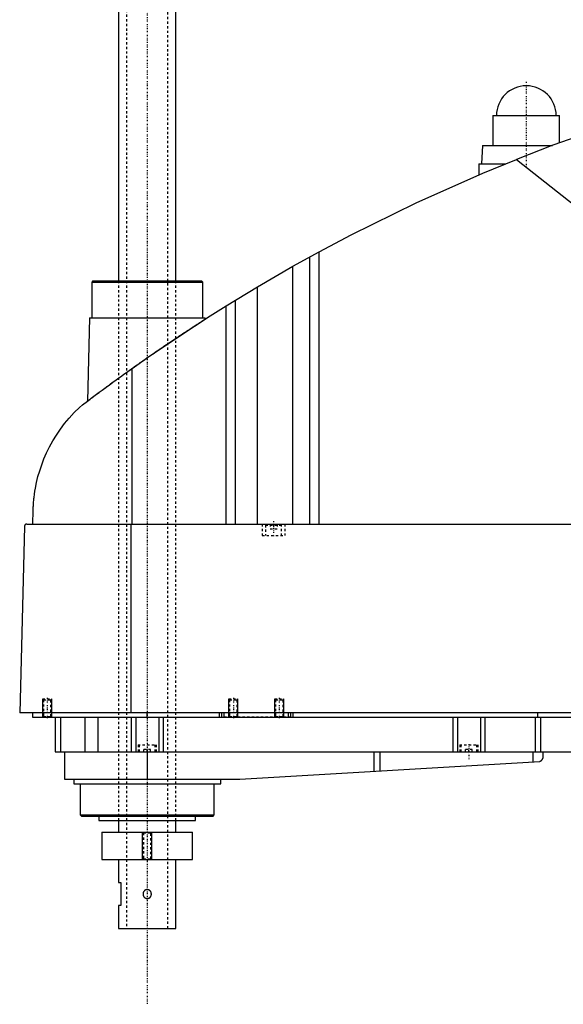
# Model space of a CAD drawing. Extents: x -1056 to 181, y -1 to 1086.
# Tile 1 of 4: x -1056 to -819, y 360 to 789. Entities that reach past the tile are written whole.
import ezdxf

# ---------------------------------------------------------------- set-up
doc = ezdxf.new("R2010")
doc.units = 0
doc.linetypes.add('CENTER', pattern=[1.5, 0.45, -0.5, 0.05, -0.5])
doc.linetypes.add('DASHED', pattern=[2, 1, -1])
for name, color, linetype in [('AM_0', 7, 'CONTINUOUS'), ('AM_10', 7, 'CONTINUOUS'), ('AM_3', 7, 'DASHED'), ('AM_7', 7, 'CENTER')]:
    doc.layers.add(name, color=color, linetype=linetype)

msp = doc.modelspace()

# ---------------------------------------------------------------- linework, layer by layer
at = {"layer": 'AM_0', "color": 7, "linetype": 'CONTINUOUS'}
for p, q in [((-1012.5, 1038.5), (-1012.5, 675.5)), ((-987.5, 675.5), (-987.5, 1038.5)), ((-849.5, 747.5), (-849.5, 734.5)), ((-849.5, 747.5), (-820.5, 747.5)), ((-820.5, 735.67), (-820.5, 747.5)), ((-854, 734.5), (-854.5, 726.5)), ((-854, 734.5), (-823.65, 734.5)), ((-855.65, 726.5), (-855.65, 721.73)), ((-855.65, 726.5), (-844.16, 726.5)), ((-839.33, 728.44), (-695.22, 614.75)), ((-936.56, 681.89), (-925.22, 688.17)), ((-925.22, 569.6), (-925.22, 688.17)), ((-951.96, 672.97), (-936.56, 681.89)), ((-936.56, 569.6), (-936.56, 681.89)), ((-929.22, 569.6), (-929.22, 685.98)), ((-1023.67, 675.5), (-1024.17, 675)), ((-1024.17, 675), (-1024.17, 659.5)), ((-1024.17, 675), (-975.83, 675)), ((-1023.67, 675.5), (-976.33, 675.5)), ((-975.83, 675), (-976.33, 675.5)), ((-975.83, 659.5), (-975.83, 675)), ((-965.65, 664.64), (-951.96, 672.97)), ((-951.96, 569.6), (-951.96, 672.97)), ((-965.65, 569.6), (-965.65, 664.64)), ((-961.52, 569.6), (-961.52, 667.2)), ((-1025.17, 659.5), (-1026.04, 623.15)), ((-1025.17, 659.5), (-974.83, 659.5)), ((-974.81, 658.86), (-974.83, 659.5)), ((-1006.53, 569.6), (-1006.53, 637.45)), ((-1049.77, 569.6), (-1049.63, 575.62)), ((-1053.45, 568.63), (-1055.5, 487.5)), ((-1052.45, 569.6), (-482.05, 569.6)), ((-1007.01, 487.5), (-1007.01, 569.6)), ((-478.96, 487.5), (-1055.5, 487.5)), ((-1050, 487.5), (-1050, 485.5)), ((-1050, 485.5), (-510, 485.5)), ((-1040, 485.5), (-1040, 470.5)), ((-1037.69, 485.5), (-1037.69, 470.5)), ((-1027.09, 485.5), (-1027.09, 470.5)), ((-1021.56, 485.5), (-1021.56, 470.5)), ((-1007, 485.5), (-1007, 470.5)), ((-1005, 485.5), (-1005, 470.5)), ((-1000, 485.5), (-1000, 487.5)), ((-995, 485.5), (-995, 470.5)), ((-993, 485.5), (-993, 470.5)), ((-968.5, 485.5), (-968.5, 487.5)), ((-967.5, 485.5), (-967.5, 487.5)), ((-966.5, 485.5), (-966.5, 487.5)), ((-938.5, 485.5), (-938.5, 487.5)), ((-937.5, 485.5), (-937.5, 487.5)), ((-936.5, 485.5), (-936.5, 487.5)), ((-867, 485.5), (-867, 470.5)), ((-865, 485.5), (-865, 470.5)), ((-855, 485.5), (-855, 470.5)), ((-853, 485.5), (-853, 470.5)), ((-831.18, 485.5), (-831.18, 470.5)), ((-830, 485.5), (-830, 487.5)), ((-828.85, 485.5), (-828.85, 470.5)), ((-1040, 470.5), (-732, 470.5)), ((-1036, 470.5), (-1036, 458.5)), ((-1000, 470.5), (-1000, 458.5)), ((-901.33, 470.5), (-901.33, 461.99)), ((-898.68, 470.5), (-898.68, 462.14)), ((-832.14, 470.5), (-832.14, 466.1)), ((-827.8, 470.5), (-827.8, 467.74)), ((-959.7, 458.52), (-829.14, 466.27)), ((-1036, 458.5), (-960.3, 458.5)), ((-1032, 458.5), (-1032, 456.5)), ((-1032, 456.5), (-968, 456.5)), ((-1029.17, 456.5), (-1029.17, 443)), ((-970.83, 443), (-970.83, 456.5)), ((-968, 456.5), (-968, 458.5)), ((-1029.17, 443), (-1028.67, 442.5)), ((-1029.17, 443), (-970.83, 443)), ((-1028.67, 442.5), (-971.33, 442.5)), ((-1021, 442.5), (-1021, 440.5)), ((-979, 440.5), (-979, 442.5)), ((-971.33, 442.5), (-970.83, 443)), ((-1021, 440.5), (-979, 440.5)), ((-1012.5, 440.5), (-1012.5, 435.5)), ((-987.5, 435.5), (-987.5, 440.5)), ((-1019.75, 435.5), (-1019.75, 423.5)), ((-1019.75, 435.5), (-980.25, 435.5)), ((-980.25, 423.5), (-980.25, 435.5)), ((-1019.75, 423.5), (-980.25, 423.5)), ((-1012.5, 423.5), (-1012.5, 413.5)), ((-987.5, 393.5), (-987.5, 423.5)), ((-1012.5, 413.5), (-1011.5, 413.5)), ((-1011.5, 413.5), (-1011.5, 403.5)), ((-1012.5, 403.5), (-1012.5, 393.5)), ((-1011.5, 403.5), (-1012.5, 403.5)), ((-1012.5, 393.5), (-987.5, 393.5))]:
    msp.add_line(p, q, dxfattribs=at)
for points in [[(-742.03, 760.16, 0), (-758.52, 755.74, 0), (-791.19, 745.86, 0), (-823.4, 734.59, 0), (-839.33, 728.44, 0)], [(-925.22, 688.17, 0), (-911.24, 695.59, 0), (-882.87, 709.58, 0), (-853.96, 722.45, 0), (-839.33, 728.44, 0)], [(-1006.53, 637.45, 0), (-999.84, 642.16, 0), (-986.3, 651.36, 0), (-972.58, 660.29, 0), (-965.65, 664.64, 0)], [(-1028.19, 621.52, 0), (-1027.65, 621.93, 0), (-1026.56, 622.75, 0), (-1025.45, 623.59, 0), (-1024.89, 624.01, 0), (-1024.33, 624.44, 0), (-1023.19, 625.3, 0), (-1022.03, 626.16, 0), (-1020.86, 627.04, 0), (-1019.67, 627.92, 0), (-1018.47, 628.81, 0), (-1017.86, 629.26, 0), (-1017.25, 629.7, 0), (-1016.03, 630.6, 0), (-1014.79, 631.51, 0), (-1013.54, 632.42, 0), (-1012.29, 633.33, 0), (-1011.02, 634.24, 0), (-1010.38, 634.7, 0), (-1009.75, 635.16, 0), (-1008.46, 636.08, 0), (-1007.18, 637, 0), (-1006.53, 637.45, 0)], [(-1049.63, 575.62, 0), (-1049.63, 575.9, 0), (-1049.61, 576.44, 0), (-1049.59, 576.97, 0), (-1049.58, 577.22, 0), (-1049.56, 577.47, 0), (-1049.53, 577.96, 0), (-1049.5, 578.44, 0), (-1049.47, 578.91, 0), (-1049.43, 579.37, 0), (-1049.39, 579.83, 0), (-1049.37, 580.05, 0), (-1049.35, 580.27, 0), (-1049.31, 580.72, 0), (-1049.26, 581.15, 0), (-1049.07, 582.67, 0), (-1048.88, 583.94, 0), (-1048.67, 585.21, 0), (-1048.16, 587.76, 0), (-1047.54, 590.32, 0), (-1046.8, 592.89, 0), (-1045.93, 595.48, 0), (-1044.93, 598.07, 0), (-1044.38, 599.37, 0), (-1043.8, 600.67, 0), (-1042.52, 603.27, 0), (-1041.09, 605.85, 0), (-1039.52, 608.41, 0), (-1037.8, 610.92, 0), (-1035.93, 613.4, 0), (-1034.94, 614.61, 0), (-1033.91, 615.81, 0), (-1031.74, 618.15, 0), (-1029.41, 620.42, 0), (-1028.19, 621.52, 0)], [(-1052.45, 569.6, 0), (-1052.48, 569.6, 0), (-1052.54, 569.6, 0), (-1052.61, 569.59, 0), (-1052.64, 569.58, 0), (-1052.67, 569.57, 0), (-1052.74, 569.56, 0), (-1052.8, 569.54, 0), (-1052.86, 569.51, 0), (-1052.93, 569.48, 0), (-1052.99, 569.44, 0), (-1053.02, 569.42, 0), (-1053.05, 569.4, 0), (-1053.1, 569.36, 0), (-1053.16, 569.3, 0), (-1053.21, 569.24, 0), (-1053.27, 569.18, 0), (-1053.3, 569.13, 0), (-1053.3, 569.12, 0), (-1053.31, 569.11, 0), (-1053.32, 569.1, 0), (-1053.32, 569.09, 0), (-1053.33, 569.08, 0), (-1053.34, 569.06, 0), (-1053.34, 569.05, 0), (-1053.35, 569.04, 0), (-1053.35, 569.03, 0), (-1053.36, 569.01, 0), (-1053.37, 569, 0), (-1053.37, 568.99, 0), (-1053.38, 568.97, 0), (-1053.39, 568.95, 0), (-1053.39, 568.93, 0), (-1053.4, 568.91, 0), (-1053.41, 568.89, 0), (-1053.41, 568.88, 0), (-1053.41, 568.87, 0), (-1053.42, 568.84, 0), (-1053.43, 568.82, 0), (-1053.43, 568.79, 0), (-1053.43, 568.78, 0), (-1053.43, 568.77, 0), (-1053.44, 568.77, 0), (-1053.44, 568.77, 0), (-1053.44, 568.76, 0), (-1053.44, 568.76, 0), (-1053.44, 568.75, 0), (-1053.44, 568.75, 0), (-1053.44, 568.74, 0), (-1053.44, 568.74, 0), (-1053.44, 568.74, 0), (-1053.44, 568.73, 0), (-1053.44, 568.73, 0), (-1053.44, 568.72, 0), (-1053.44, 568.72, 0), (-1053.44, 568.72, 0), (-1053.44, 568.71, 0), (-1053.44, 568.71, 0), (-1053.44, 568.71, 0), (-1053.44, 568.7, 0), (-1053.45, 568.7, 0), (-1053.45, 568.69, 0), (-1053.45, 568.69, 0), (-1053.45, 568.68, 0), (-1053.45, 568.68, 0), (-1053.45, 568.67, 0), (-1053.45, 568.67, 0), (-1053.45, 568.67, 0), (-1053.45, 568.66, 0), (-1053.45, 568.65, 0), (-1053.45, 568.65, 0), (-1053.45, 568.64, 0), (-1053.45, 568.64, 0), (-1053.45, 568.64, 0), (-1053.45, 568.63, 0), (-1053.45, 568.63, 0), (-1053.45, 568.63, 0)], [(-829.14, 466.27, 0), (-829.07, 466.3, 0), (-828.93, 466.36, 0), (-828.8, 466.42, 0), (-828.73, 466.46, 0), (-828.67, 466.49, 0), (-828.56, 466.57, 0), (-828.45, 466.66, 0), (-828.35, 466.75, 0), (-828.26, 466.84, 0), (-828.18, 466.94, 0), (-828.14, 466.99, 0), (-828.11, 467.04, 0), (-828.04, 467.14, 0), (-827.98, 467.24, 0), (-827.93, 467.34, 0), (-827.89, 467.44, 0), (-827.86, 467.53, 0), (-827.84, 467.58, 0), (-827.84, 467.58, 0), (-827.84, 467.6, 0), (-827.83, 467.61, 0), (-827.83, 467.62, 0), (-827.83, 467.62, 0), (-827.83, 467.64, 0), (-827.82, 467.65, 0), (-827.82, 467.66, 0), (-827.82, 467.67, 0), (-827.81, 467.68, 0), (-827.81, 467.69, 0), (-827.81, 467.69, 0), (-827.81, 467.7, 0), (-827.81, 467.71, 0), (-827.8, 467.72, 0), (-827.8, 467.72, 0), (-827.8, 467.73, 0), (-827.8, 467.73, 0), (-827.8, 467.73, 0), (-827.8, 467.73, 0), (-827.8, 467.74, 0), (-827.8, 467.74, 0)]]:
    msp.add_polyline3d(points, dxfattribs=at)
for centre, radius, start, end in [((-835, 747.5), 13, 0, 180), ((-960.3, 468.5), 10, 270, 273.4)]:
    msp.add_arc(centre, radius, start, end, dxfattribs=at)
at = {"layer": 'AM_10', "color": 7, "linetype": 'CONTINUOUS'}
for p, q in [((-1045.5, 485.5), (-1045.5, 493.5)), ((-1041.5, 485.5), (-1041.5, 493.5)), ((-964.5, 485.5), (-964.5, 493.5)), ((-960.5, 485.5), (-960.5, 493.5)), ((-944.5, 485.5), (-944.5, 493.5)), ((-940.5, 485.5), (-940.5, 493.5)), ((-1002, 423.5), (-1002, 435.5)), ((-998, 423.5), (-998, 435.5))]:
    msp.add_line(p, q, dxfattribs=at)
at = {"layer": 'AM_3', "color": 6, "linetype": 'DASHED'}
for p, q in [((-1009, 1053.5), (-1009, 393.5)), ((-991, 393.5), (-991, 1053.5)), ((-1012.5, 675.5), (-1012.5, 440.5)), ((-987.5, 440.5), (-987.5, 675.5)), ((-950, 569.6), (-950, 564.6)), ((-948.1, 569.6), (-948.5, 569.2)), ((-948.5, 569.2), (-948.5, 564.6)), ((-948.5, 569.2), (-941.5, 569.2)), ((-946.5, 569.6), (-946.5, 567.6)), ((-946.5, 567.6), (-943.5, 567.6)), ((-945, 569.6), (-945, 567.6)), ((-943.5, 569.6), (-943.5, 567.6)), ((-941.5, 569.2), (-941.9, 569.6)), ((-941.5, 564.6), (-941.5, 569.2)), ((-940, 564.6), (-940, 569.6)), ((-950, 564.6), (-940, 564.6)), ((-1045.5, 493.5), (-1045.12, 493.12)), ((-1045.5, 493.5), (-1041.5, 493.5)), ((-1045.12, 493.12), (-1045.12, 485.88)), ((-1045.12, 493.12), (-1041.88, 493.12)), ((-1041.88, 493.12), (-1041.5, 493.5)), ((-1041.88, 485.88), (-1041.88, 493.12)), ((-964.5, 493.5), (-964.12, 493.12)), ((-964.5, 493.5), (-960.5, 493.5)), ((-964.12, 493.12), (-964.12, 485.88)), ((-964.12, 493.12), (-960.88, 493.12)), ((-960.88, 493.12), (-960.5, 493.5)), ((-960.88, 485.88), (-960.88, 493.12)), ((-944.5, 493.5), (-944.12, 493.12)), ((-944.5, 493.5), (-940.5, 493.5)), ((-944.12, 493.12), (-944.12, 485.88)), ((-944.12, 493.12), (-940.88, 493.12)), ((-940.88, 493.12), (-940.5, 493.5)), ((-940.88, 485.88), (-940.88, 493.12)), ((-1045.12, 485.88), (-1045.5, 485.5)), ((-1045.12, 485.88), (-1041.88, 485.88)), ((-1041.5, 485.5), (-1041.88, 485.88)), ((-937.5, 485.5), (-966.5, 485.5)), ((-964.12, 485.88), (-964.5, 485.5)), ((-964.12, 485.88), (-960.88, 485.88)), ((-960.5, 485.5), (-960.88, 485.88)), ((-944.12, 485.88), (-944.5, 485.5)), ((-944.12, 485.88), (-940.88, 485.88)), ((-940.5, 485.5), (-940.88, 485.88)), ((-1004, 473.5), (-1004, 470.5)), ((-1004, 473.5), (-996, 473.5)), ((-1003.5, 473.5), (-1003.5, 470.5)), ((-996.5, 470.5), (-996.5, 473.5)), ((-996, 470.5), (-996, 473.5)), ((-864, 473.5), (-864, 470.5)), ((-864, 473.5), (-856, 473.5)), ((-863.5, 473.5), (-863.5, 470.5)), ((-856.5, 470.5), (-856.5, 473.5)), ((-856, 470.5), (-856, 473.5)), ((-998.5, 471.5), (-1001.5, 471.5)), ((-1001.5, 470.5), (-1001.5, 471.5)), ((-1000, 470.5), (-1000, 471.5)), ((-998.5, 470.5), (-998.5, 471.5)), ((-858.5, 471.5), (-861.5, 471.5)), ((-861.5, 470.5), (-861.5, 471.5)), ((-860, 470.5), (-860, 471.5)), ((-858.5, 470.5), (-858.5, 471.5)), ((-1002, 435.5), (-1001.62, 435.12)), ((-1001.62, 435.12), (-1001.62, 423.88)), ((-1001.62, 435.12), (-998.38, 435.12)), ((-998.38, 435.12), (-998, 435.5)), ((-998.38, 423.88), (-998.38, 435.12)), ((-1001.62, 423.88), (-1002, 423.5)), ((-1001.62, 423.88), (-998.38, 423.88)), ((-998, 423.5), (-998.38, 423.88))]:
    msp.add_line(p, q, dxfattribs=at)
for points in [[(-1026.04, 623.15, 0), (-1026.04, 623.15, 0), (-1026.01, 623.17, 0), (-1025.96, 623.21, 0), (-1025.93, 623.23, 0), (-1025.89, 623.26, 0), (-1025.78, 623.34, 0), (-1025.66, 623.44, 0), (-1025.5, 623.55, 0), (-1025.32, 623.69, 0), (-1025.12, 623.84, 0), (-1025.01, 623.93, 0), (-1024.89, 624.02, 0), (-1024.64, 624.21, 0), (-1024.36, 624.41, 0), (-1024.06, 624.64, 0), (-1023.74, 624.88, 0), (-1023.4, 625.14, 0), (-1023.22, 625.27, 0), (-1023.04, 625.41, 0), (-1022.66, 625.7, 0), (-1022.26, 625.99, 0), (-1022.05, 626.15, 0), (-1021.84, 626.3, 0), (-1021.41, 626.63, 0), (-1020.97, 626.96, 0), (-1020.74, 627.12, 0), (-1020.51, 627.3, 0), (-1020.04, 627.64, 0), (-1019.57, 628, 0), (-1019.08, 628.35, 0), (-1018.59, 628.72, 0), (-1018.08, 629.09, 0), (-1017.82, 629.28, 0), (-1017.56, 629.48, 0), (-1017.02, 629.87, 0), (-1016.47, 630.28, 0), (-1015.91, 630.69, 0), (-1015.34, 631.11, 0), (-1014.75, 631.54, 0), (-1014.45, 631.76, 0), (-1014.15, 631.97, 0), (-1013.54, 632.42, 0), (-1012.93, 632.86, 0), (-1012.3, 633.32, 0), (-1011.67, 633.78, 0), (-1011.02, 634.24, 0), (-1010.7, 634.47, 0), (-1010.37, 634.71, 0), (-1009.72, 635.18, 0), (-1009.06, 635.65, 0), (-1008.39, 636.13, 0), (-1007.73, 636.6, 0), (-1007.05, 637.08, 0), (-1006.72, 637.32, 0), (-1006.38, 637.56, 0), (-1005.7, 638.04, 0), (-1005.03, 638.52, 0), (-1004.35, 639, 0), (-1003.67, 639.47, 0), (-1003, 639.95, 0), (-1002.66, 640.18, 0), (-1002.33, 640.42, 0), (-1001.66, 640.89, 0), (-1001, 641.35, 0), (-1000.67, 641.58, 0), (-1000.34, 641.81, 0), (-999.68, 642.26, 0), (-999.03, 642.72, 0), (-998.69, 642.95, 0), (-998.36, 643.18, 0), (-997.69, 643.65, 0), (-997.02, 644.11, 0), (-996.34, 644.58, 0), (-995.66, 645.04, 0), (-994.98, 645.51, 0), (-994.64, 645.74, 0), (-994.3, 645.98, 0), (-993.61, 646.44, 0), (-992.93, 646.9, 0), (-992.26, 647.36, 0), (-991.58, 647.82, 0), (-990.91, 648.27, 0), (-990.58, 648.5, 0), (-990.25, 648.72, 0), (-989.59, 649.16, 0), (-988.94, 649.6, 0), (-988.29, 650.03, 0), (-987.66, 650.46, 0), (-987.03, 650.88, 0), (-986.72, 651.09, 0), (-986.41, 651.29, 0), (-985.8, 651.69, 0), (-985.21, 652.09, 0), (-984.62, 652.48, 0), (-984.05, 652.85, 0), (-983.5, 653.22, 0), (-983.22, 653.4, 0), (-982.95, 653.58, 0), (-982.43, 653.92, 0), (-981.91, 654.26, 0), (-981.42, 654.58, 0), (-980.93, 654.9, 0), (-980.46, 655.21, 0), (-980.22, 655.37, 0), (-979.99, 655.52, 0), (-979.53, 655.81, 0), (-979.09, 656.1, 0), (-978.88, 656.24, 0), (-978.67, 656.38, 0), (-978.26, 656.64, 0), (-977.87, 656.89, 0), (-977.68, 657.02, 0), (-977.5, 657.13, 0), (-977.15, 657.36, 0), (-976.82, 657.57, 0), (-976.52, 657.77, 0), (-976.23, 657.95, 0), (-975.98, 658.12, 0), (-975.86, 658.19, 0), (-975.74, 658.27, 0), (-975.53, 658.4, 0), (-975.35, 658.52, 0), (-975.2, 658.62, 0), (-975.07, 658.7, 0), (-974.97, 658.76, 0), (-974.92, 658.79, 0), (-974.89, 658.81, 0), (-974.84, 658.85, 0), (-974.81, 658.86, 0), (-974.81, 658.86, 0)], [(-1001.82, 408.5, 0), (-1001.82, 408.45, 0), (-1001.81, 408.34, 0), (-1001.8, 408.23, 0), (-1001.79, 408.18, 0), (-1001.78, 408.12, 0), (-1001.76, 408.01, 0), (-1001.73, 407.9, 0), (-1001.69, 407.8, 0), (-1001.65, 407.69, 0), (-1001.61, 407.59, 0), (-1001.58, 407.54, 0), (-1001.56, 407.49, 0), (-1001.5, 407.4, 0), (-1001.44, 407.31, 0), (-1001.37, 407.22, 0), (-1001.3, 407.14, 0), (-1001.23, 407.07, 0), (-1001.19, 407.03, 0), (-1001.15, 406.99, 0), (-1001.07, 406.92, 0), (-1000.98, 406.86, 0), (-1000.93, 406.83, 0), (-1000.88, 406.8, 0), (-1000.79, 406.74, 0), (-1000.69, 406.7, 0), (-1000.64, 406.67, 0), (-1000.59, 406.65, 0), (-1000.48, 406.62, 0), (-1000.37, 406.59, 0), (-1000.27, 406.57, 0), (-1000.16, 406.56, 0), (-1000.05, 406.55, 0), (-1000, 406.55, 0), (-999.95, 406.55, 0), (-999.84, 406.56, 0), (-999.73, 406.57, 0), (-999.63, 406.59, 0), (-999.52, 406.62, 0), (-999.41, 406.65, 0), (-999.36, 406.67, 0), (-999.31, 406.7, 0), (-999.21, 406.74, 0), (-999.11, 406.8, 0), (-999.02, 406.86, 0), (-998.93, 406.92, 0), (-998.85, 406.99, 0), (-998.81, 407.03, 0), (-998.77, 407.07, 0), (-998.7, 407.14, 0), (-998.63, 407.22, 0), (-998.56, 407.31, 0), (-998.5, 407.4, 0), (-998.44, 407.49, 0), (-998.42, 407.54, 0), (-998.39, 407.59, 0), (-998.35, 407.69, 0), (-998.3, 407.8, 0), (-998.27, 407.91, 0), (-998.24, 408.01, 0), (-998.22, 408.12, 0), (-998.21, 408.18, 0), (-998.2, 408.23, 0), (-998.19, 408.34, 0), (-998.18, 408.45, 0), (-998.18, 408.5, 0), (-998.18, 408.55, 0), (-998.19, 408.66, 0), (-998.2, 408.77, 0), (-998.21, 408.82, 0), (-998.22, 408.88, 0), (-998.24, 408.99, 0), (-998.27, 409.09, 0), (-998.3, 409.2, 0), (-998.35, 409.31, 0), (-998.39, 409.41, 0), (-998.42, 409.46, 0), (-998.44, 409.51, 0), (-998.5, 409.6, 0), (-998.56, 409.69, 0), (-998.63, 409.78, 0), (-998.7, 409.86, 0), (-998.77, 409.93, 0), (-998.81, 409.97, 0), (-998.85, 410.01, 0), (-998.93, 410.08, 0), (-999.02, 410.14, 0), (-999.11, 410.2, 0), (-999.21, 410.26, 0), (-999.31, 410.3, 0), (-999.36, 410.33, 0), (-999.41, 410.35, 0), (-999.52, 410.38, 0), (-999.63, 410.41, 0), (-999.73, 410.43, 0), (-999.84, 410.44, 0), (-999.95, 410.45, 0), (-1000, 410.45, 0), (-1000.05, 410.45, 0), (-1000.16, 410.44, 0), (-1000.27, 410.43, 0), (-1000.37, 410.41, 0), (-1000.48, 410.38, 0), (-1000.59, 410.35, 0), (-1000.64, 410.33, 0), (-1000.69, 410.3, 0), (-1000.79, 410.26, 0), (-1000.89, 410.2, 0), (-1000.93, 410.17, 0), (-1000.98, 410.14, 0), (-1001.07, 410.08, 0), (-1001.15, 410.01, 0), (-1001.19, 409.97, 0), (-1001.23, 409.93, 0), (-1001.3, 409.86, 0), (-1001.37, 409.78, 0), (-1001.44, 409.69, 0), (-1001.5, 409.6, 0), (-1001.56, 409.51, 0), (-1001.58, 409.46, 0), (-1001.61, 409.41, 0), (-1001.65, 409.31, 0), (-1001.7, 409.2, 0), (-1001.73, 409.09, 0), (-1001.76, 408.99, 0), (-1001.78, 408.88, 0), (-1001.79, 408.82, 0), (-1001.8, 408.77, 0), (-1001.81, 408.66, 0), (-1001.82, 408.55, 0), (-1001.82, 408.5, 0)]]:
    msp.add_polyline3d(points, dxfattribs=at)
at = {"layer": 'AM_7', "color": 4, "linetype": 'CENTER'}
for p, q in [((-1000, 1086.5), (-1000, 360.5)), ((-835, 762.2), (-835, 724.8)), ((-848.65, 747.5), (-821.35, 747.5)), ((-1000, 700.5), (-1000, 370.5)), ((-945, 570.9), (-945, 564.3)), ((-1043.5, 493.9), (-1043.5, 485.1)), ((-962.5, 493.9), (-962.5, 485.1)), ((-942.5, 493.9), (-942.5, 485.1)), ((-860, 473.8), (-860, 467.2))]:
    msp.add_line(p, q, dxfattribs=at)

doc.saveas('drawing.dxf')
